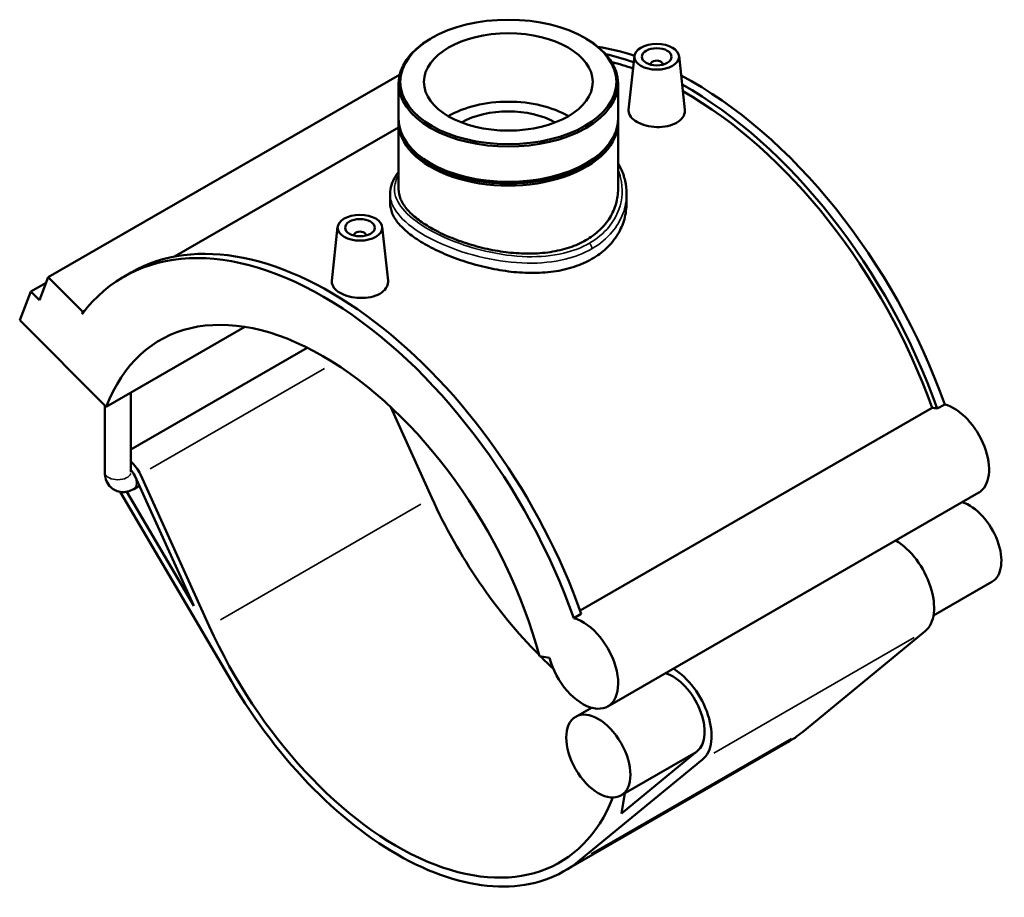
# Model space of a CAD drawing. Header units: inches. Extents: x -0.9 to 58.2, y -1.4 to 47.5.
# Tile 7 of 7: x 45.2 to 58.2, y 35.9 to 47.5. Entities that reach past the tile are written whole.
import ezdxf

# ---------------------------------------------------------------- set-up
doc = ezdxf.new("R2010")
doc.units = ezdxf.units.IN
doc.header["$MEASUREMENT"] = 0
doc.layers.add('Visible (ANSI)', color=7, linetype='Continuous', lineweight=50)
doc.layers.add('Visible Narrow (ANSI)', color=7, linetype='Continuous', lineweight=35)

msp = doc.modelspace()

# ---------------------------------------------------------------- linework, layer by layer
at = {"layer": 'Visible (ANSI)'}
for p, q in [((50.6343, 47.2543), (50.6185, 47.2451)), ((52.6609, 47.2543), (52.6767, 47.2451)), ((53.313, 47.0183), (53.2367, 46.3068)), ((53.9024, 47.0183), (53.9786, 46.3081)), ((53.529, 46.9113), (53.529, 46.9039)), ((53.6864, 46.9113), (53.6864, 46.9039)), ((50.2109, 46.7692), (45.5694, 44.0963)), ((50.1977, 46.657), (50.1977, 46.1899)), ((53.0975, 46.657), (53.0975, 46.1899)), ((50.1977, 46.074), (47.2376, 44.3694)), ((50.1977, 46.1417), (50.1977, 45.2592)), ((53.0975, 46.1417), (53.0975, 45.2592)), ((50.6324, 45.5937), (50.6185, 45.6018)), ((52.6628, 45.5937), (52.6767, 45.6018)), ((50.0862, 45.1983), (50.0862, 45.0734)), ((53.209, 45.1983), (53.209, 45.0734)), ((49.3928, 44.7608), (49.3165, 44.0493)), ((49.9822, 44.7608), (50.0584, 44.0506)), ((49.6088, 44.6465), (49.6088, 44.6538)), ((49.7662, 44.6465), (49.7662, 44.6538)), ((45.4528, 43.7931), (45.5694, 44.0963)), ((45.5694, 44.0963), (46.0271, 43.6402)), ((46.5678, 44.1029), (46.6658, 44.1594)), ((45.5417, 44.0242), (45.3384, 43.9071)), ((45.1926, 43.528), (45.3384, 43.9071)), ((45.3384, 43.9071), (45.4528, 43.7931)), ((46.0271, 43.6402), (46.0159, 43.6109)), ((46.0479, 43.6521), (46.0271, 43.6402)), ((46.3369, 42.3876), (45.1926, 43.528)), ((46.3369, 42.3876), (48.1674, 43.4417)), ((48.9918, 43.1665), (46.661, 41.8243)), ((46.661, 41.5217), (46.661, 42.5742)), ((46.3166, 41.5217), (46.3166, 42.4078)), ((57.3141, 42.3618), (57.4121, 42.4182)), ((50.0895, 42.3879), (50.6368, 41.1829)), ((52.5944, 39.6961), (57.2444, 42.3739)), ((47.6967, 39.4898), (46.7873, 41.492)), ((46.7128, 41.4737), (47.4921, 39.7579)), ((46.521, 41.2629), (47.9902, 38.763)), ((47.4921, 39.7579), (46.6065, 41.2648)), ((46.7726, 41.3421), (46.6995, 41.3)), ((57.861, 41.2522), (52.9607, 38.4303)), ((58.0362, 40.076), (57.2636, 39.6311)), ((52.5118, 39.5963), (52.6098, 39.6528)), ((57.1539, 39.4228), (55.5334, 38.0917)), ((52.0581, 39.093), (52.1901, 39.0725)), ((52.7459, 38.4129), (52.5377, 38.293)), ((55.3305, 37.9513), (52.3904, 36.2582)), ((52.5932, 36.3986), (54.2137, 37.7296)), ((54.1304, 37.8268), (53.1359, 37.2541)), ((54.1434, 37.8375), (53.1443, 37.0168)), ((53.1443, 37.0168), (53.1855, 37.2827))]:
    msp.add_line(p, q, dxfattribs=at)
for centre, major_axis, ratio in [((51.6476, 46.6753), (-1.4276, 0), 0.5758617), ((51.6476, 46.6753), (1.1153, 0), 0.5758617), ((53.6077, 47.0078), (-0.2953, 0), 0.5758617), ((53.6077, 47.0078), (0.1969, 0), 0.5758617), ((49.6875, 44.7504), (0.2953, 0), 0.5758617), ((49.6875, 44.7504), (0.1969, 0), 0.5758617), ((52.8368, 37.7736), (-0.2991, 0.5194), 0.5780931)]:
    msp.add_ellipse(centre, major_axis=major_axis, ratio=ratio, dxfattribs=at)
for centre, major_axis, ratio, start_param, end_param in [((51.6476, 46.657), (-1.4499, 0), 0.5758617, 5.5016397, 10.2063236), ((54.0977, 42.3584), (-2.6296, 4.5664), 0.5780931, 5.7118081, 5.8465334), ((53.9997, 42.3019), (2.6296, -4.5664), 0.5780931, 2.5459383, 2.6486861), ((53.6077, 46.9113), (-0.0787, 0), 0.5758617, 2.9729035, 6.4518745), ((53.9997, 42.3019), (-2.5781, 4.4769), 0.5780931, 5.6938125, 5.772993), ((54.0977, 42.3584), (-2.6296, 4.5664), 0.5780931, 4.4034605, 5.5446759), ((53.9997, 42.3019), (2.6296, -4.5664), 0.5780931, 1.2618679, 2.3734226), ((53.9997, 42.3019), (-2.5781, 4.4769), 0.5780931, 4.4062835, 5.5126831), ((51.6476, 45.7727), (1.1153, 0), 0.5758617, 0.7791433, 2.3624494), ((51.6476, 45.7727), (0.8922, 0), 0.5758617, 0.801261, 2.3403317), ((51.6476, 46.1899), (1.4499, 0), 0.5758617, 3.1415927, 6.2831853), ((51.6476, 46.1417), (-1.4499, 0), 0.5758617, 6.254268, 9.4536952), ((51.6476, 46.1578), (-1.4302, 0), 0.5758617, 0.3416813, 2.7999114), ((51.6476, 46.1738), (-1.4302, 0), 0.5758617, 0.7815456, 2.360047), ((49.2955, 39.5929), (-2.6296, 4.5664), 0.5780931, 4.4034605, 6.2831853), ((49.6875, 44.6538), (-0.0787, 0), 0.5758617, 2.9729035, 6.4518745), ((49.1975, 39.5365), (-2.6296, 4.5664), 0.5780931, 4.4034605, 6.5230968), ((49.1975, 39.5365), (-2.1484, 3.7307), 0.5780931, 4.2779904, 6.7214513), ((57.5304, 41.8261), (0.3305, -0.574), 0.5780931, 0, 2.6136), ((57.4324, 41.7697), (-0.3305, 0.574), 0.5780931, 5.7551927, 5.9129332), ((46.6136, 41.4493), (-0.1504, 0.2612), 0.5780931, 4.5470664, 5.2754375), ((46.6136, 41.4493), (0.0859, -0.1492), 0.5780931, 1.4054738, 1.9583505), ((53.1177, 41.794), (2.1484, -3.7307), 0.5780931, 4.5470664, 5.1427029), ((57.737, 40.5954), (0.2991, -0.5194), 0.5780931, 0, 2.5798343), ((56.757, 40.031), (0.3636, -0.6314), 0.5780931, 0.0960555, 2.3410125), ((52.6302, 39.0043), (0.3305, -0.574), 0.5780931, 4.2779904, 8.8967853), ((50.1775, 40.1009), (2.1484, -3.7307), 0.5780931, 4.5470664, 6.7126732), ((53.1177, 41.794), (2.1484, -3.7307), 0.5780931, 5.1490215, 5.2073204), ((53.8168, 38.3379), (0.3636, -0.6314), 0.5780931, 0.0960555, 2.3410125), ((50.1775, 40.1009), (2.2128, -3.8427), 0.5780931, 4.7276784, 6.3792409), ((53.8168, 38.3379), (0.2991, -0.5194), 0.5780931, 0.0960555, 2.5798343), ((53.1177, 41.794), (2.2128, -3.8427), 0.5780931, 0, 0.0960555)]:
    msp.add_ellipse(centre, major_axis=major_axis, ratio=ratio, start_param=start_param, end_param=end_param, dxfattribs=at)
for points, knots in [([(53.8709, 46.1372), (53.8379, 46.1182), (53.796, 46.1023), (53.7043, 46.0826), (53.6544, 46.0788), (53.5611, 46.0817), (53.5114, 46.0886), (53.42, 46.1126), (53.3783, 46.1297), (53.3124, 46.1676), (53.2837, 46.1911), (53.2457, 46.2417), (53.2362, 46.2688), (53.236, 46.2984), (53.2363, 46.3026), (53.2367, 46.3068)], [0, 0, 0, 0, 0.3561355, 0.3561355, 0.7122709, 0.7122709, 1.0675605, 1.0675605, 1.42285, 1.42285, 1.7781396, 1.7781396, 2.1334291, 2.1334291, 2.1910942, 2.1910942, 2.1910942, 2.1910942]), ([(53.9785, 46.3081), (53.9791, 46.3034), (53.9793, 46.2987), (53.9795, 46.2659), (53.9703, 46.2357), (53.9325, 46.1809), (53.9039, 46.1562), (53.8709, 46.1372)], [4.92149036, 4.92149036, 4.92149036, 4.92149036, 4.97971696, 4.97971696, 5.3355581, 5.3355581, 5.69139925, 5.69139925, 5.69139925, 5.69139925]), ([(53.0975, 45.6042), (53.1109, 45.5813), (53.1232, 45.5578), (53.1589, 45.4808), (53.1777, 45.4255), (53.2027, 45.3129), (53.209, 45.2556), (53.209, 45.1983)], [31.642814, 31.642814, 31.642814, 31.642814, 31.9042597, 31.9042597, 32.4884384, 32.4884384, 33.0726172, 33.0726172, 33.0726172, 33.0726172]), ([(50.0862, 45.1983), (50.0862, 45.237), (50.0922, 45.2756), (50.1157, 45.3529), (50.1338, 45.3914), (50.1693, 45.4483), (50.1828, 45.4675), (50.1977, 45.4864)], [21.0461464, 21.0461464, 21.0461464, 21.0461464, 21.5831315, 21.5831315, 22.1463194, 22.1463194, 22.4389755, 22.4389755, 22.4389755, 22.4389755]), ([(53.0975, 45.2592), (53.0975, 45.1968), (53.0888, 45.1322), (53.0523, 45.0047), (53.0245, 44.9418), (52.9507, 44.8233), (52.9047, 44.7677), (52.7981, 44.668), (52.7375, 44.6239), (52.6081, 44.5493), (52.535, 44.5165), (52.3762, 44.4634), (52.2905, 44.4431), (52.1119, 44.4162), (52.0189, 44.4095), (51.8321, 44.4085), (51.7383, 44.4141), (51.5569, 44.4345), (51.4631, 44.45), (51.2763, 44.4907), (51.1833, 44.5158), (51.0047, 44.5735), (50.9189, 44.6061), (50.7601, 44.6754), (50.6871, 44.7123), (50.5577, 44.7868), (50.4971, 44.8269), (50.3905, 44.9104), (50.3445, 44.9537), (50.2707, 45.0414), (50.2429, 45.0858), (50.2064, 45.1737), (50.1977, 45.2172), (50.1977, 45.2592)], [8.3678456, 8.3678456, 8.3678456, 8.3678456, 9.0652552, 9.0652552, 9.7626649, 9.7626649, 10.4600745, 10.4600745, 11.1574841, 11.1574841, 11.8548937, 11.8548937, 12.5523033, 12.5523033, 13.2497129, 13.2497129, 13.9471225, 13.9471225, 14.6443984, 14.6443984, 15.3416743, 15.3416743, 16.0389502, 16.0389502, 16.7362261, 16.7362261, 17.433502, 17.433502, 18.1307779, 18.1307779, 18.8280538, 18.8280538, 19.5253297, 19.5253297, 19.5253297, 19.5253297]), ([(52.7517, 44.3377), (52.6819, 44.2975), (52.6031, 44.2624), (52.432, 44.2063), (52.3396, 44.1854), (52.1472, 44.1587), (52.0471, 44.1528), (51.8461, 44.1544), (51.7452, 44.1619), (51.5501, 44.1866), (51.4491, 44.2047), (51.2481, 44.251), (51.148, 44.2793), (50.9556, 44.3434), (50.8632, 44.3792), (50.6921, 44.455), (50.6133, 44.495), (50.4738, 44.5754), (50.4085, 44.6184), (50.2936, 44.7072), (50.2441, 44.7532), (50.1647, 44.8456), (50.1347, 44.8922), (50.0955, 44.9842), (50.0862, 45.0296), (50.0862, 45.0734)], [0, 0, 0, 0, 0.7521739, 0.7521739, 1.5043477, 1.5043477, 2.2565216, 2.2565216, 3.0086955, 3.0086955, 3.7606382, 3.7606382, 4.512581, 4.512581, 5.2645237, 5.2645237, 6.0164664, 6.0164664, 6.7684092, 6.7684092, 7.5203519, 7.5203519, 8.2722946, 8.2722946, 9.0242374, 9.0242374, 9.0242374, 9.0242374]), ([(53.209, 45.0734), (53.209, 45.0049), (53.1997, 44.9339), (53.1605, 44.7939), (53.1305, 44.7249), (53.0511, 44.5952), (53.0016, 44.5344), (52.8868, 44.4257), (52.8215, 44.3779), (52.7517, 44.3377)], [21.0571702, 21.0571702, 21.0571702, 21.0571702, 21.8093441, 21.8093441, 22.5615179, 22.5615179, 23.3136918, 23.3136918, 24.0658657, 24.0658657, 24.0658657, 24.0658657]), ([(49.9507, 43.8797), (49.9177, 43.8607), (49.8758, 43.8448), (49.7842, 43.8251), (49.7344, 43.8213), (49.6411, 43.8242), (49.5914, 43.8311), (49.4999, 43.8551), (49.4581, 43.8721), (49.3921, 43.9102), (49.3635, 43.9336), (49.3254, 43.9843), (49.316, 44.0114), (49.3158, 44.041), (49.3161, 44.0451), (49.3165, 44.0493)], [2.8457, 2.8457, 2.8457, 2.8457, 3.2015412, 3.2015412, 3.5573823, 3.5573823, 3.912966, 3.912966, 4.2685496, 4.2685496, 4.6241333, 4.6241333, 4.979717, 4.979717, 5.0368064, 5.0368064, 5.0368064, 5.0368064]), ([(50.0583, 44.0506), (50.0588, 44.046), (50.0591, 44.0413), (50.0593, 44.0085), (50.0501, 43.9783), (50.0123, 43.9234), (49.9838, 43.8987), (49.9507, 43.8797)], [7.7671773, 7.7671773, 7.7671773, 7.7671773, 7.82482834, 7.82482834, 8.18096381, 8.18096381, 8.53709928, 8.53709928, 8.53709928, 8.53709928]), ([(46.3166, 41.5217), (46.3166, 41.491), (46.3206, 41.4588), (46.3415, 41.3965), (46.3574, 41.3662), (46.3989, 41.3191), (46.4212, 41.301), (46.4692, 41.2754), (46.4943, 41.2673), (46.5457, 41.2589), (46.5719, 41.2594), (46.6258, 41.2675), (46.6526, 41.2766), (46.6847, 41.2918), (46.6922, 41.2958), (46.6995, 41.3)], [1.5707963, 1.5707963, 1.5707963, 1.5707963, 1.8849556, 1.8849556, 2.1653023, 2.1653023, 2.3766746, 2.3766746, 2.5734328, 2.5734328, 2.7884043, 2.7884043, 3.0553219, 3.0553219, 3.1415927, 3.1415927, 3.1415927, 3.1415927])]:
    msp.add_open_spline(points, degree=3, knots=knots, dxfattribs=at)
at = {"layer": 'Visible Narrow (ANSI)'}
for p, q in [((49.2188, 42.8922), (46.9152, 41.5657)), ((50.4898, 41.0983), (47.8437, 39.5745)), ((57.0069, 39.3381), (54.3607, 37.8143)), ((55.3864, 38.0071), (52.7402, 36.4833))]:
    msp.add_line(p, q, dxfattribs=at)
for centre, major_axis, ratio, start_param, end_param in [((52.7044, 44.5011), (-0.0334, 0.058), 0.5780931, 3.993188, 5.1499302), ((46.4888, 41.5217), (0.1722, 0), 0.5758617, 3.2986723, 6.1261057), ((46.6136, 41.4493), (0.0859, -0.1492), 0.5780931, 0.0702737, 1.3352001)]:
    msp.add_ellipse(centre, major_axis=major_axis, ratio=ratio, start_param=start_param, end_param=end_param, dxfattribs=at)
for points, knots in [([(52.7177, 44.5459), (52.6175, 44.4882), (52.5029, 44.444), (52.2289, 44.3785), (52.0653, 44.3638), (51.7156, 44.3725), (51.5287, 44.3988), (51.1552, 44.4861), (50.9695, 44.5493), (50.6576, 44.6887), (50.5275, 44.7629), (50.3123, 44.9236), (50.2314, 45.0104), (50.1407, 45.1854), (50.1316, 45.2738), (50.1685, 45.3897), (50.1813, 45.4178), (50.1978, 45.4458)], [12.0265025, 12.0265025, 12.0265025, 12.0265025, 13.1091793, 13.1091793, 14.4160199, 14.4160199, 15.8284883, 15.8284883, 17.3361515, 17.3361515, 18.692631, 18.692631, 20.1525261, 20.1525261, 21.6294967, 21.6294967, 22.104163, 22.104163, 22.104163, 22.104163]), ([(53.0974, 45.5159), (53.1115, 45.4811), (53.1229, 45.4456), (53.1647, 45.2704), (53.1564, 45.1248), (53.0771, 44.9075), (53.0323, 44.8294), (52.9057, 44.6766), (52.8192, 44.6043), (52.7177, 44.5459)], [32.0628936, 32.0628936, 32.0628936, 32.0628936, 32.4678667, 32.4678667, 34.0346624, 34.0346624, 34.9818639, 34.9818639, 36.0795075, 36.0795075, 36.0795075, 36.0795075]), ([(50.0863, 45.1983), (50.0863, 45.1423), (50.1003, 45.0862), (50.1738, 44.9392), (50.2566, 44.8486), (50.4781, 44.6819), (50.6123, 44.6053), (50.9348, 44.4625), (51.1271, 44.3985), (51.5144, 44.3113), (51.7084, 44.2859), (52.0718, 44.2802), (52.242, 44.2969), (52.5275, 44.3669), (52.6471, 44.4136), (52.7517, 44.4738)], [-21.0461464, -21.0461464, -21.0461464, -21.0461464, -20.1525261, -20.1525261, -18.692631, -18.692631, -17.3361515, -17.3361515, -15.8284883, -15.8284883, -14.4160199, -14.4160199, -13.1091793, -13.1091793, -12.0265025, -12.0265025, -12.0265025, -12.0265025]), ([(52.7517, 44.4738), (52.8577, 44.5349), (52.9483, 44.6099), (53.0813, 44.7683), (53.1286, 44.8489), (53.1927, 45.0191), (53.2089, 45.1087), (53.2089, 45.1983)], [-36.0795075, -36.0795075, -36.0795075, -36.0795075, -34.9818639, -34.9818639, -34.0346624, -34.0346624, -33.0726172, -33.0726172, -33.0726172, -33.0726172])]:
    msp.add_open_spline(points, degree=3, knots=knots, dxfattribs=at)

doc.saveas('drawing.dxf')
